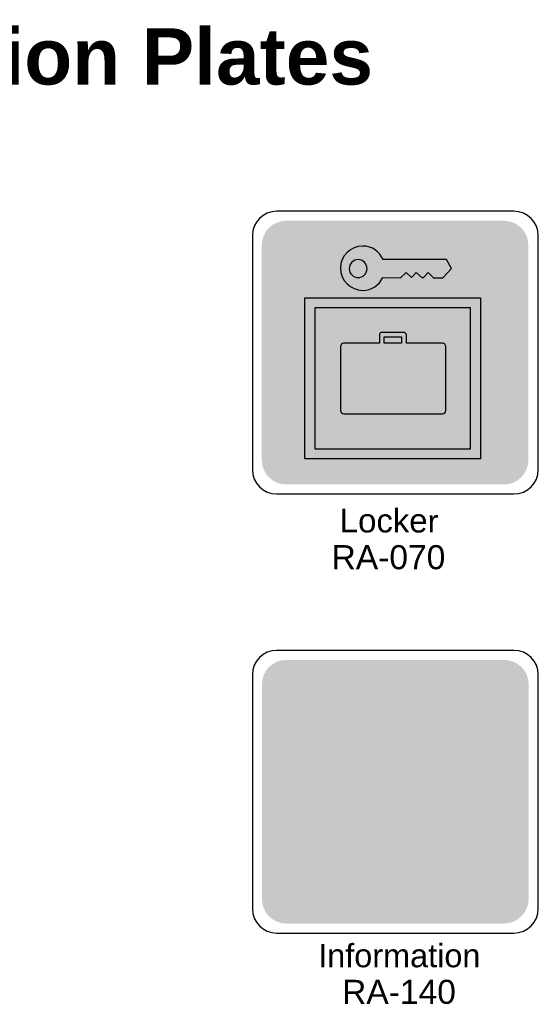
# Model space of a CAD drawing. Header units: feet. Extents: x 0.6 to 7.7, y 0 to 10.2.
# Tile 5 of 5: x 4.8 to 7, y 6 to 10.2. Entities that reach past the tile are written whole.
import ezdxf
from ezdxf.enums import TextEntityAlignment as Align

# ---------------------------------------------------------------- set-up
doc = ezdxf.new("R2010")
doc.units = ezdxf.units.FT
doc.header["$MEASUREMENT"] = 0
doc.layers.add('Layer #1', color=7, linetype='Continuous')
doc.layers.add('Sign', color=7, linetype='Continuous')
doc.styles.add('ARIAL', font='arial.ttf')
doc.styles.add('ARIAL B', font='arialbd.ttf')

msp = doc.modelspace()

# ---------------------------------------------------------------- hatches: boundary and pattern name
at = {"layer": 'Layer #1', "true_color": 0x8e4600}
h = msp.add_hatch(color=34, dxfattribs=at)
edge = h.paths.add_edge_path(flags=0)
edge.add_spline(control_points=[(6.3462, 7.5003), (6.3462, 7.5003), (6.8073, 7.5003), (6.8073, 7.5003), (6.8642, 7.5003), (6.9115, 7.4545), (6.9115, 7.3976), (6.9115, 7.3976), (6.9115, 6.4892), (6.9115, 6.4892), (6.9115, 6.4323), (6.8642, 6.3851), (6.8073, 6.3851), (6.8073, 6.3851), (5.8851, 6.3851), (5.8851, 6.3851), (5.8281, 6.3851), (5.7823, 6.4323), (5.7823, 6.4892), (5.7823, 6.4892), (5.7823, 7.3976), (5.7823, 7.3976), (5.7823, 7.4545), (5.8281, 7.5003), (5.8851, 7.5003), (5.8851, 7.5003), (6.3462, 7.5003), (6.3462, 7.5003)], knot_values=[0, 0, 0, 0, 1, 1, 1, 2, 2, 2, 3, 3, 3, 4, 4, 4, 5, 5, 5, 6, 6, 6, 7, 7, 7, 8, 8, 8, 9, 9, 9, 9], degree=3, periodic=0)
at = {"layer": 'Layer #1', "true_color": 0xffffff}
for points in [[(6.1378, 7.0476), (6.1406, 7.0698), (6.142, 7.0906), (6.1462, 7.1128), (6.1503, 7.1309), (6.1587, 7.1531), (6.1698, 7.1712), (6.1948, 7.2059), (6.2101, 7.2198), (6.2184, 7.2267), (6.2281, 7.2351), (6.267, 7.2559), (6.2892, 7.2642), (6.3003, 7.2684), (6.3378, 7.2753), (6.3892, 7.2753), (6.4017, 7.2726), (6.4115, 7.2712), (6.4351, 7.267), (6.4559, 7.2587), (6.4753, 7.249), (6.4934, 7.2392), (6.5101, 7.2267), (6.5281, 7.2115), (6.542, 7.1962), (6.5545, 7.1795), (6.5656, 7.1628), (6.5823, 7.1253), (6.5906, 7.0823), (6.5906, 7.042), (6.5865, 7.0087), (6.5823, 6.9934), (6.5698, 6.9559), (6.5628, 6.9462), (6.5545, 6.9351), (6.549, 6.9267), (6.5337, 6.9101), (6.5003, 6.8837), (6.4365, 6.8531), (6.4156, 6.8392), (6.4142, 6.8378), (6.4101, 6.8295), (6.4101, 6.7406), (6.3212, 6.7406), (6.3212, 6.8378), (6.324, 6.8503), (6.3253, 6.8615), (6.3337, 6.8823), (6.3378, 6.8878), (6.342, 6.8976), (6.3545, 6.9101), (6.3628, 6.9142), (6.3781, 6.9226), (6.4115, 6.9365), (6.4448, 6.9545), (6.4601, 6.9628), (6.4684, 6.9684), (6.4809, 6.9809), (6.4851, 6.9892), (6.492, 6.999), (6.4962, 7.0087), (6.4976, 7.0198), (6.5003, 7.0323), (6.5017, 7.0476), (6.5017, 7.074), (6.4976, 7.1003), (6.4934, 7.1128), (6.4892, 7.1226), (6.4837, 7.1337), (6.4767, 7.142), (6.4684, 7.1503), (6.4587, 7.1587), (6.4503, 7.1656), (6.424, 7.1781), (6.4115, 7.1823), (6.3976, 7.1837), (6.3823, 7.1865), (6.3462, 7.1865), (6.3295, 7.1837), (6.324, 7.1823), (6.3142, 7.1823), (6.3017, 7.1781), (6.2892, 7.1712), (6.2795, 7.1656), (6.2726, 7.1615), (6.2684, 7.1587), (6.2601, 7.1503), (6.2406, 7.1184), (6.2365, 7.1059), (6.2323, 7.0906), (6.2309, 7.0781), (6.2281, 7.0642), (6.2267, 7.0476)], [(6.3212, 6.6767), (6.4101, 6.6767), (6.4101, 6.5878), (6.3212, 6.5878)]]:
    msp.add_hatch(color=7, dxfattribs=at).paths.add_polyline_path(points, flags=0)
at = {"layer": 'Sign', "true_color": 0x8e4700}
h = msp.add_hatch(color=34, dxfattribs=at)
edge = h.paths.add_edge_path(flags=0)
edge.add_spline(control_points=[(5.8848, 9.3578), (5.8848, 9.3578), (6.8072, 9.3578), (6.8072, 9.3578), (6.8641, 9.3578), (6.9103, 9.3116), (6.9103, 9.2547), (6.9103, 9.2547), (6.9103, 8.3456), (6.9103, 8.3456), (6.9103, 8.2887), (6.8641, 8.2425), (6.8072, 8.2425), (6.8072, 8.2425), (5.8848, 8.2425), (5.8848, 8.2425), (5.8279, 8.2425), (5.7817, 8.2887), (5.7817, 8.3456), (5.7817, 8.3456), (5.7817, 9.2547), (5.7817, 9.2547), (5.7817, 9.3116), (5.8279, 9.3578), (5.8848, 9.3578)], knot_values=[0, 0, 0, 0, 1, 1, 1, 2, 2, 2, 3, 3, 3, 4, 4, 4, 5, 5, 5, 6, 6, 6, 7, 7, 7, 8, 8, 8, 8], degree=3, periodic=0)
at = {"layer": 'Sign', "true_color": 0x1e1916}
h = msp.add_hatch(color=250, dxfattribs=at)
edge = h.paths.add_edge_path(flags=0)
edge.add_spline(control_points=[(6.209, 9.2508), (6.2479, 9.2508), (6.2813, 9.2272), (6.2952, 9.1939), (6.2952, 9.1939), (6.5632, 9.1939), (6.5632, 9.1939), (6.5632, 9.1939), (6.5854, 9.1564), (6.5854, 9.1564), (6.5854, 9.1564), (6.5479, 9.1161), (6.5479, 9.1161), (6.5479, 9.1161), (6.509, 9.1161), (6.509, 9.1161), (6.509, 9.1161), (6.4854, 9.1383), (6.4854, 9.1383), (6.4854, 9.1383), (6.466, 9.1175), (6.466, 9.1175), (6.466, 9.1175), (6.459, 9.1175), (6.459, 9.1175), (6.459, 9.1175), (6.4354, 9.1383), (6.4354, 9.1383), (6.4354, 9.1383), (6.416, 9.1175), (6.416, 9.1175), (6.416, 9.1175), (6.3924, 9.1383), (6.3924, 9.1383), (6.3924, 9.1383), (6.3688, 9.1161), (6.3688, 9.1161), (6.3688, 9.1161), (6.2938, 9.1175), (6.2938, 9.1175), (6.2785, 9.0855), (6.2465, 9.0633), (6.209, 9.0633), (6.1577, 9.0633), (6.1146, 9.105), (6.1146, 9.1577), (6.1146, 9.2091), (6.1577, 9.2508), (6.209, 9.2508)], knot_values=[0, 0, 0, 0, 1, 1, 1, 2, 2, 2, 3, 3, 3, 4, 4, 4, 5, 5, 5, 6, 6, 6, 7, 7, 7, 8, 8, 8, 9, 9, 9, 10, 10, 10, 11, 11, 11, 12, 12, 12, 13, 13, 13, 14, 14, 14, 15, 15, 15, 16, 16, 16, 16], degree=3, periodic=0)
at = {"layer": 'Sign', "true_color": 0xffffff}
h = msp.add_hatch(color=7, dxfattribs=at)
edge = h.paths.add_edge_path(flags=0)
edge.add_spline(control_points=[(6.209, 9.2508), (6.2479, 9.2508), (6.2813, 9.2272), (6.2952, 9.1939), (6.2952, 9.1939), (6.5632, 9.1939), (6.5632, 9.1939), (6.5632, 9.1939), (6.5854, 9.1564), (6.5854, 9.1564), (6.5854, 9.1564), (6.5479, 9.1161), (6.5479, 9.1161), (6.5479, 9.1161), (6.509, 9.1161), (6.509, 9.1161), (6.509, 9.1161), (6.4854, 9.1383), (6.4854, 9.1383), (6.4854, 9.1383), (6.466, 9.1175), (6.466, 9.1175), (6.466, 9.1175), (6.459, 9.1175), (6.459, 9.1175), (6.459, 9.1175), (6.4354, 9.1383), (6.4354, 9.1383), (6.4354, 9.1383), (6.416, 9.1175), (6.416, 9.1175), (6.416, 9.1175), (6.3924, 9.1383), (6.3924, 9.1383), (6.3924, 9.1383), (6.3688, 9.1161), (6.3688, 9.1161), (6.3688, 9.1161), (6.2938, 9.1175), (6.2938, 9.1175), (6.2785, 9.0855), (6.2465, 9.0633), (6.209, 9.0633), (6.1577, 9.0633), (6.1146, 9.105), (6.1146, 9.1577), (6.1146, 9.2091), (6.1577, 9.2508), (6.209, 9.2508)], knot_values=[0, 0, 0, 0, 1, 1, 1, 2, 2, 2, 3, 3, 3, 4, 4, 4, 5, 5, 5, 6, 6, 6, 7, 7, 7, 8, 8, 8, 9, 9, 9, 10, 10, 10, 11, 11, 11, 12, 12, 12, 13, 13, 13, 14, 14, 14, 15, 15, 15, 16, 16, 16, 16], degree=3, periodic=0)
h = msp.add_hatch(color=7, dxfattribs=at)
edge = h.paths.add_edge_path(flags=0)
edge.add_spline(control_points=[(6.1896, 9.1939), (6.2104, 9.1939), (6.2271, 9.1758), (6.2271, 9.155), (6.2271, 9.1341), (6.2104, 9.1175), (6.1896, 9.1175), (6.1688, 9.1175), (6.1521, 9.1341), (6.1521, 9.155), (6.1521, 9.1758), (6.1688, 9.1939), (6.1896, 9.1939)], knot_values=[0, 0, 0, 0, 1, 1, 1, 2, 2, 2, 3, 3, 3, 4, 4, 4, 4], degree=3, periodic=0)
at = {"layer": 'Sign', "true_color": 0x8e4700}
h = msp.add_hatch(color=34, dxfattribs=at)
edge = h.paths.add_edge_path(flags=0)
edge.add_spline(control_points=[(6.1896, 9.1939), (6.2104, 9.1939), (6.2271, 9.1758), (6.2271, 9.155), (6.2271, 9.1341), (6.2104, 9.1175), (6.1896, 9.1175), (6.1688, 9.1175), (6.1521, 9.1341), (6.1521, 9.155), (6.1521, 9.1758), (6.1688, 9.1939), (6.1896, 9.1939)], knot_values=[0, 0, 0, 0, 1, 1, 1, 2, 2, 2, 3, 3, 3, 4, 4, 4, 4], degree=3, periodic=0)
at = {"layer": 'Sign', "true_color": 0x1e1916}
msp.add_hatch(color=250, dxfattribs=at).paths.add_polyline_path([(5.9632, 9.0314), (6.7077, 9.0314), (6.7077, 8.3508), (5.9632, 8.3508)], flags=0)
at = {"layer": 'Sign', "true_color": 0xffffff}
for points in [[(5.9632, 9.0314), (6.7077, 9.0314), (6.7077, 8.3508), (5.9632, 8.3508)], [(6.2993, 8.8675), (6.3729, 8.8675), (6.3729, 8.8397), (6.2993, 8.8397)]]:
    msp.add_hatch(color=7, dxfattribs=at).paths.add_polyline_path(points, flags=0)
at = {"layer": 'Sign', "true_color": 0x8e4700}
for points in [[(6.0077, 8.9911), (6.6632, 8.9911), (6.6632, 8.3911), (6.0077, 8.3911)], [(6.2993, 8.8675), (6.3729, 8.8675), (6.3729, 8.8397), (6.2993, 8.8397)]]:
    msp.add_hatch(color=34, dxfattribs=at).paths.add_polyline_path(points, flags=0)
at = {"layer": 'Sign', "true_color": 0xffffff}
h = msp.add_hatch(color=7, dxfattribs=at)
edge = h.paths.add_edge_path(flags=0)
edge.add_spline(control_points=[(6.1285, 8.8397), (6.1285, 8.8397), (6.2799, 8.8397), (6.2799, 8.8397), (6.2799, 8.8397), (6.2799, 8.8758), (6.2799, 8.8758), (6.2799, 8.8814), (6.284, 8.8855), (6.2896, 8.8855), (6.2896, 8.8855), (6.384, 8.8855), (6.384, 8.8855), (6.3882, 8.8855), (6.3938, 8.8814), (6.3938, 8.8758), (6.3938, 8.8758), (6.3938, 8.8397), (6.3938, 8.8397), (6.3938, 8.8397), (6.5465, 8.8397), (6.5465, 8.8397), (6.5535, 8.8397), (6.5604, 8.8327), (6.5604, 8.8258), (6.5604, 8.8258), (6.5604, 8.555), (6.5604, 8.555), (6.5604, 8.5466), (6.5535, 8.5411), (6.5465, 8.5411), (6.5465, 8.5411), (6.1285, 8.5411), (6.1285, 8.5411), (6.1202, 8.5411), (6.1146, 8.5466), (6.1146, 8.555), (6.1146, 8.555), (6.1146, 8.8258), (6.1146, 8.8258), (6.1146, 8.8327), (6.1202, 8.8397), (6.1285, 8.8397)], knot_values=[0, 0, 0, 0, 1, 1, 1, 2, 2, 2, 3, 3, 3, 4, 4, 4, 5, 5, 5, 6, 6, 6, 7, 7, 7, 8, 8, 8, 9, 9, 9, 10, 10, 10, 11, 11, 11, 12, 12, 12, 13, 13, 13, 14, 14, 14, 14], degree=3, periodic=0)

# ---------------------------------------------------------------- linework, layer by layer
at = {"layer": 'Sign', "color": 7, "lineweight": -3, "true_color": 0xffffff}
for points in [[(5.9632, 9.0314), (6.7077, 9.0314), (6.7077, 8.3508), (5.9632, 8.3508)], [(6.0077, 8.9911), (6.6632, 8.9911), (6.6632, 8.3911), (6.0077, 8.3911)]]:
    msp.add_lwpolyline(points, close=True, dxfattribs=at)
at = {"layer": 'Sign', "color": 34, "lineweight": -3, "true_color": 0x8e4700}
msp.add_lwpolyline([(6.2993, 8.8675), (6.3729, 8.8675), (6.3729, 8.8397), (6.2993, 8.8397)], close=True, dxfattribs=at)
at = {"layer": 'Sign', "color": 18, "lineweight": -3, "true_color": 0x000000}
for points in [[(5.8448, 9.3979), (5.8448, 9.3979), (6.8493, 9.3979), (6.8493, 9.3979), (6.9062, 9.3979), (6.9524, 9.3517), (6.9524, 9.2948), (6.9524, 9.2948), (6.9524, 8.3054), (6.9524, 8.3054), (6.9524, 8.2486), (6.9062, 8.2024), (6.8493, 8.2024), (6.8493, 8.2024), (5.8448, 8.2024), (5.8448, 8.2024), (5.7879, 8.2024), (5.7417, 8.2486), (5.7417, 8.3054), (5.7417, 8.3054), (5.7417, 9.2948), (5.7417, 9.2948), (5.7417, 9.3517), (5.7879, 9.3979), (5.8448, 9.3979)], [(5.8448, 9.3979), (5.8448, 9.3979), (6.8493, 9.3979), (6.8493, 9.3979), (6.9062, 9.3979), (6.9524, 9.3517), (6.9524, 9.2948), (6.9524, 9.2948), (6.9524, 8.3054), (6.9524, 8.3054), (6.9524, 8.2486), (6.9062, 8.2024), (6.8493, 8.2024), (6.8493, 8.2024), (5.8448, 8.2024), (5.8448, 8.2024), (5.7879, 8.2024), (5.7417, 8.2486), (5.7417, 8.3054), (5.7417, 8.3054), (5.7417, 9.2948), (5.7417, 9.2948), (5.7417, 9.3517), (5.7879, 9.3979), (5.8448, 9.3979)], [(5.8448, 7.5406), (5.8448, 7.5406), (6.8493, 7.5406), (6.8493, 7.5406), (6.9062, 7.5406), (6.9524, 7.4944), (6.9524, 7.4376), (6.9524, 7.4376), (6.9524, 6.4482), (6.9524, 6.4482), (6.9524, 6.3913), (6.9062, 6.3451), (6.8493, 6.3451), (6.8493, 6.3451), (5.8448, 6.3451), (5.8448, 6.3451), (5.7879, 6.3451), (5.7417, 6.3913), (5.7417, 6.4482), (5.7417, 6.4482), (5.7417, 7.4376), (5.7417, 7.4376), (5.7417, 7.4944), (5.7879, 7.5406), (5.8448, 7.5406)]]:
    msp.add_open_spline(points, degree=3, knots=[0, 0, 0, 0, 1, 1, 1, 2, 2, 2, 3, 3, 3, 4, 4, 4, 5, 5, 5, 6, 6, 6, 7, 7, 7, 8, 8, 8, 8], dxfattribs=at)
at = {"layer": 'Sign', "color": 7, "lineweight": -3, "true_color": 0xffffff}
for points, knots in [([(6.209, 9.2508), (6.2479, 9.2508), (6.2813, 9.2272), (6.2952, 9.1939), (6.2952, 9.1939), (6.5632, 9.1939), (6.5632, 9.1939), (6.5632, 9.1939), (6.5854, 9.1564), (6.5854, 9.1564), (6.5854, 9.1564), (6.5479, 9.1161), (6.5479, 9.1161), (6.5479, 9.1161), (6.509, 9.1161), (6.509, 9.1161), (6.509, 9.1161), (6.4854, 9.1383), (6.4854, 9.1383), (6.4854, 9.1383), (6.466, 9.1175), (6.466, 9.1175), (6.466, 9.1175), (6.459, 9.1175), (6.459, 9.1175), (6.459, 9.1175), (6.4354, 9.1383), (6.4354, 9.1383), (6.4354, 9.1383), (6.416, 9.1175), (6.416, 9.1175), (6.416, 9.1175), (6.3924, 9.1383), (6.3924, 9.1383), (6.3924, 9.1383), (6.3688, 9.1161), (6.3688, 9.1161), (6.3688, 9.1161), (6.2938, 9.1175), (6.2938, 9.1175), (6.2785, 9.0855), (6.2465, 9.0633), (6.209, 9.0633), (6.1577, 9.0633), (6.1146, 9.105), (6.1146, 9.1577), (6.1146, 9.2091), (6.1577, 9.2508), (6.209, 9.2508)], [0, 0, 0, 0, 1, 1, 1, 2, 2, 2, 3, 3, 3, 4, 4, 4, 5, 5, 5, 6, 6, 6, 7, 7, 7, 8, 8, 8, 9, 9, 9, 10, 10, 10, 11, 11, 11, 12, 12, 12, 13, 13, 13, 14, 14, 14, 15, 15, 15, 16, 16, 16, 16]), ([(6.1285, 8.8397), (6.1285, 8.8397), (6.2799, 8.8397), (6.2799, 8.8397), (6.2799, 8.8397), (6.2799, 8.8758), (6.2799, 8.8758), (6.2799, 8.8814), (6.284, 8.8855), (6.2896, 8.8855), (6.2896, 8.8855), (6.384, 8.8855), (6.384, 8.8855), (6.3882, 8.8855), (6.3938, 8.8814), (6.3938, 8.8758), (6.3938, 8.8758), (6.3938, 8.8397), (6.3938, 8.8397), (6.3938, 8.8397), (6.5465, 8.8397), (6.5465, 8.8397), (6.5535, 8.8397), (6.5604, 8.8327), (6.5604, 8.8258), (6.5604, 8.8258), (6.5604, 8.555), (6.5604, 8.555), (6.5604, 8.5466), (6.5535, 8.5411), (6.5465, 8.5411), (6.5465, 8.5411), (6.1285, 8.5411), (6.1285, 8.5411), (6.1202, 8.5411), (6.1146, 8.5466), (6.1146, 8.555), (6.1146, 8.555), (6.1146, 8.8258), (6.1146, 8.8258), (6.1146, 8.8327), (6.1202, 8.8397), (6.1285, 8.8397)], [0, 0, 0, 0, 1, 1, 1, 2, 2, 2, 3, 3, 3, 4, 4, 4, 5, 5, 5, 6, 6, 6, 7, 7, 7, 8, 8, 8, 9, 9, 9, 10, 10, 10, 11, 11, 11, 12, 12, 12, 13, 13, 13, 14, 14, 14, 14])]:
    msp.add_open_spline(points, degree=3, knots=knots, dxfattribs=at)
at = {"layer": 'Sign', "color": 34, "lineweight": -3, "true_color": 0x8e4700}
msp.add_open_spline([(6.1896, 9.1939), (6.2104, 9.1939), (6.2271, 9.1758), (6.2271, 9.155), (6.2271, 9.1341), (6.2104, 9.1175), (6.1896, 9.1175), (6.1688, 9.1175), (6.1521, 9.1341), (6.1521, 9.155), (6.1521, 9.1758), (6.1688, 9.1939), (6.1896, 9.1939)], degree=3, knots=[0, 0, 0, 0, 1, 1, 1, 2, 2, 2, 3, 3, 3, 4, 4, 4, 4], dxfattribs=at)

# ---------------------------------------------------------------- texts
at = {"layer": 'Sign', "color": 18, "true_color": 0x000000}
for s, height, style, p, p2 in [('RA Accommodation Plates', 0.237744, 'ARIAL B', (2.0078, 9.9339), (6.2525, 9.9339)), ('L', 0.1001, 'ARIAL', (6.1114, 8.0395), (6.1892, 8.0395)), ('k', 0.0994, 'ARIAL', (6.3364, 8.0395), (6.4058, 8.0395)), ('o', 0.1001, 'ARIAL', (6.1892, 8.0395), (6.267, 8.0395)), ('c', 0.0994, 'ARIAL', (6.267, 8.0395), (6.3364, 8.0395)), ('e', 0.1001, 'ARIAL', (6.4058, 8.0395), (6.4836, 8.0395)), ('r', 0.0946, 'ARIAL', (6.4836, 8.0395), (6.5295, 8.0395)), ('RA-070', 0.10173, 'ARIAL', (6.0769, 7.8839), (6.5588, 7.8839)), ('Information', 0.098306, 'ARIAL', (6.0203, 6.2003), (6.7073, 6.2003)), ('RA-140', 0.10173, 'ARIAL', (6.1216, 6.0454), (6.6034, 6.0454))]:
    msp.add_text(s, height=height, dxfattribs=dict(at, style=style)).set_placement(p, p2, align=Align.ALIGNED)

doc.saveas('drawing.dxf')
